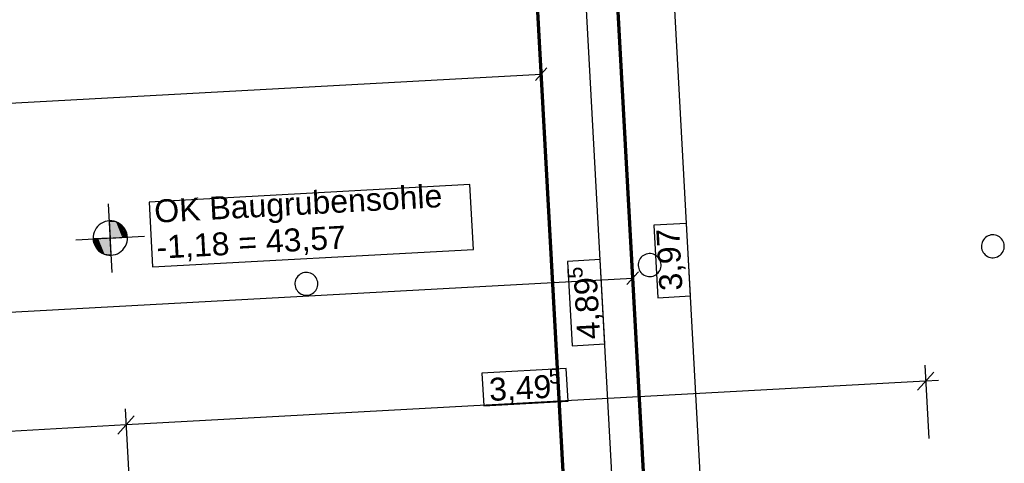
# Model space of a CAD drawing. Extents: x -779 to 790, y -208 to 633.
# Tile 135 of 232: x -237 to -151, y 341 to 380. Entities that reach past the tile are written whole.
import ezdxf
from ezdxf.lldxf.tags import DXFTag

# ---------------------------------------------------------------- set-up
doc = ezdxf.new("R2010")
doc.units = 0
doc.layers.get('0').update_dxf_attribs({"lineweight": 25})
for name, color, linetype, lineweight, true_color in [('01AFU Allgemein Bemaßung-A07F5V4RWF', 7, 'Continuous', 25, 0x848484), ('02 Raster Bemaßung', 7, 'Continuous', 25, 0x848484), ('20 Magerbeton Bohrungen', 7, 'Continuous', 25, 0x848484), ('30 Baugrubenplanung - Bemaßung', 7, 'Continuous', 25, 0x848484), ('30 Baugrubenplanung - Bemaßung-gefuellt', 7, 'Continuous', 35, 0xfefefe), ('S_Mass', 150, 'Continuous', 25, 0x007fff), ('S_Schmutzwasser_Grundleitung', 7, 'Continuous', 70, 0x7f5f00)]:
    doc.layers.add(name, color=color, linetype=linetype, lineweight=lineweight, true_color=true_color)
doc.styles.get("Standard").update_dxf_attribs({"font": 'arial.ttf'})
tags = doc.linetypes.add('Wipeout_Contour-A07F5V4SWF', pattern=[1, 0, -1]).pattern_tags.tags
tags[6:7] = [DXFTag(74, 4), DXFTag(75, 0), DXFTag(340, '0'), DXFTag(46, 1.0), DXFTag(50, 0.0), DXFTag(44, 0.0), DXFTag(45, 0.0)]
tags[4:5] = [DXFTag(74, 4), DXFTag(75, 0), DXFTag(340, '0'), DXFTag(46, 1.0), DXFTag(50, 0.0), DXFTag(44, 0.0), DXFTag(45, 0.0)]

# ---------------------------------------------------------------- blocks, each defined once
blk = doc.blocks.new('Referenz-A07F5V4VWF', base_point=(-401.415, -176.34))
at = {"color": 0, "linetype": 'ByBlock', "lineweight": -2, "ltscale": 12.5}
for p, q in [((-228.239, 362.15), (-228.819, 362.233)), ((-228.819, 362.233), (-228.737, 360.735)), ((-227.736, 361.852), (-228.239, 362.15)), ((-227.384, 361.384), (-227.736, 361.852)), ((-227.239, 360.817), (-227.384, 361.384)), ((-228.737, 360.735), (-230.235, 360.653)), ((-230.235, 360.653), (-230.089, 360.086)), ((-228.737, 360.735), (-227.239, 360.817)), ((-228.655, 359.237), (-228.737, 360.735)), ((-230.089, 360.086), (-229.738, 359.618)), ((-229.738, 359.618), (-229.234, 359.32)), ((-229.234, 359.32), (-228.655, 359.237))]:
    blk.add_line(p, q, dxfattribs=at)
at = {"layer": '01AFU Allgemein Bemaßung-A07F5V4RWF', "color": 0, "lineweight": -2}
blk.add_line((-180.453, 398.509), (-176.113, 319.182), dxfattribs=at)
at = {"layer": '01AFU Allgemein Bemaßung-A07F5V4RWF', "color": 0, "linetype": 'Wipeout_Contour-A07F5V4SWF', "lineweight": -2, "ltscale": 1.625}
for p, q in [((-178.428, 362.009), (-181.281, 361.853)), ((-181.281, 361.853), (-180.935, 355.529)), ((-178.082, 355.685), (-178.428, 362.009)), ((-180.935, 355.529), (-178.082, 355.685))]:
    blk.add_line(p, q, dxfattribs=at)
at = {"layer": '02 Raster Bemaßung', "color": 0, "lineweight": -2}
for p, q in [((-188.474, 404.08), (-183.123, 306.277)), ((-158.279, 347.454), (-156.863, 349.034)), ((-157.648, 349.648), (-157.298, 343.251)), ((-157.571, 348.244), (-227.354, 344.425)), ((-156.448, 348.305), (-157.571, 348.244)), ((-227.431, 345.83), (-227.081, 339.432)), ((-228.062, 343.635), (-226.646, 345.215)), ((-227.354, 344.425), (-316.847, 339.529))]:
    blk.add_line(p, q, dxfattribs=at)
at = {"layer": '02 Raster Bemaßung', "color": 0, "linetype": 'Wipeout_Contour-A07F5V4SWF', "lineweight": -2, "ltscale": 1.625}
for p, q in [((-185.971, 358.858), (-188.824, 358.702)), ((-188.824, 358.702), (-188.422, 351.346)), ((-185.569, 351.502), (-185.971, 358.858)), ((-188.422, 351.346), (-185.569, 351.502)), ((-188.939, 349.361), (-196.295, 348.958)), ((-196.295, 348.958), (-196.139, 346.105)), ((-188.783, 346.507), (-188.939, 349.361)), ((-196.139, 346.105), (-188.783, 346.507))]:
    blk.add_line(p, q, dxfattribs=at)
at = {"layer": '20 Magerbeton Bohrungen', "color": 0, "lineweight": -2}
for p, q in [((-151.997, 360.972), (-152.119, 360.925)), ((-151.87, 361.003), (-151.997, 360.972)), ((-151.74, 361.017), (-151.87, 361.003)), ((-151.609, 361.014), (-151.74, 361.017)), ((-151.48, 360.993), (-151.609, 361.014)), ((-151.354, 360.956), (-151.48, 360.993)), ((-152.695, 360.108), (-152.699, 359.977)), ((-152.675, 360.237), (-152.695, 360.108)), ((-152.638, 360.362), (-152.675, 360.237)), ((-152.585, 360.482), (-152.638, 360.362)), ((-152.517, 360.594), (-152.585, 360.482)), ((-152.435, 360.695), (-152.517, 360.594)), ((-152.34, 360.786), (-152.435, 360.695)), ((-152.234, 360.863), (-152.34, 360.786)), ((-152.119, 360.925), (-152.234, 360.863)), ((-151.235, 360.903), (-151.354, 360.956)), ((-151.123, 360.835), (-151.235, 360.903)), ((-151.021, 360.753), (-151.123, 360.835)), ((-150.931, 360.658), (-151.021, 360.753)), ((-150.854, 360.552), (-150.931, 360.658)), ((-150.792, 360.437), (-150.854, 360.552)), ((-150.745, 360.315), (-150.792, 360.437)), ((-150.714, 360.188), (-150.745, 360.315)), ((-150.7, 360.058), (-150.714, 360.188)), ((-182.078, 359.286), (-182.193, 359.223)), ((-181.956, 359.333), (-182.078, 359.286)), ((-181.829, 359.364), (-181.956, 359.333)), ((-181.699, 359.377), (-181.829, 359.364)), ((-181.568, 359.374), (-181.699, 359.377)), ((-181.439, 359.354), (-181.568, 359.374)), ((-181.313, 359.317), (-181.439, 359.354)), ((-181.194, 359.264), (-181.313, 359.317)), ((-181.082, 359.196), (-181.194, 359.264)), ((-152.699, 359.977), (-152.685, 359.847)), ((-152.685, 359.847), (-152.654, 359.72)), ((-152.654, 359.72), (-152.607, 359.598)), ((-152.607, 359.598), (-152.545, 359.483)), ((-152.545, 359.483), (-152.468, 359.377)), ((-152.468, 359.377), (-152.377, 359.282)), ((-152.377, 359.282), (-152.276, 359.2)), ((-151.165, 359.172), (-151.059, 359.249)), ((-151.059, 359.249), (-150.964, 359.339)), ((-150.964, 359.339), (-150.882, 359.441)), ((-150.882, 359.441), (-150.814, 359.553)), ((-150.814, 359.553), (-150.761, 359.672)), ((-150.761, 359.672), (-150.724, 359.798)), ((-150.724, 359.798), (-150.703, 359.927)), ((-150.703, 359.927), (-150.7, 360.058)), ((-182.654, 358.468), (-182.658, 358.338)), ((-182.634, 358.598), (-182.654, 358.468)), ((-182.597, 358.723), (-182.634, 358.598)), ((-182.544, 358.843), (-182.597, 358.723)), ((-182.476, 358.954), (-182.544, 358.843)), ((-182.394, 359.056), (-182.476, 358.954)), ((-182.299, 359.146), (-182.394, 359.056)), ((-182.193, 359.223), (-182.299, 359.146)), ((-180.98, 359.113), (-181.082, 359.196)), ((-180.89, 359.019), (-180.98, 359.113)), ((-180.813, 358.913), (-180.89, 359.019)), ((-180.751, 358.798), (-180.813, 358.913)), ((-180.704, 358.676), (-180.751, 358.798)), ((-180.673, 358.549), (-180.704, 358.676)), ((-180.659, 358.419), (-180.673, 358.549)), ((-180.662, 358.288), (-180.659, 358.419)), ((-152.276, 359.2), (-152.164, 359.132)), ((-152.164, 359.132), (-152.044, 359.079)), ((-152.044, 359.079), (-151.919, 359.042)), ((-151.919, 359.042), (-151.79, 359.021)), ((-151.79, 359.021), (-151.659, 359.018)), ((-151.659, 359.018), (-151.529, 359.032)), ((-151.529, 359.032), (-151.402, 359.063)), ((-151.402, 359.063), (-151.28, 359.11)), ((-151.28, 359.11), (-151.165, 359.172)), ((-212.152, 357.584), (-212.258, 357.507)), ((-212.037, 357.647), (-212.152, 357.584)), ((-211.915, 357.694), (-212.037, 357.647)), ((-211.788, 357.724), (-211.915, 357.694)), ((-211.658, 357.738), (-211.788, 357.724)), ((-211.527, 357.735), (-211.658, 357.738)), ((-211.398, 357.715), (-211.527, 357.735)), ((-211.272, 357.678), (-211.398, 357.715)), ((-211.153, 357.625), (-211.272, 357.678)), ((-211.041, 357.556), (-211.153, 357.625)), ((-210.94, 357.474), (-211.041, 357.556)), ((-182.658, 358.338), (-182.644, 358.208)), ((-182.644, 358.208), (-182.613, 358.08)), ((-182.613, 358.08), (-182.566, 357.958)), ((-182.566, 357.958), (-182.504, 357.843)), ((-182.504, 357.843), (-182.427, 357.738)), ((-182.427, 357.738), (-182.336, 357.643)), ((-182.336, 357.643), (-182.235, 357.561)), ((-182.235, 357.561), (-182.123, 357.493)), ((-181.239, 357.47), (-181.124, 357.533)), ((-181.124, 357.533), (-181.018, 357.61)), ((-181.018, 357.61), (-180.923, 357.7)), ((-180.923, 357.7), (-180.841, 357.802)), ((-180.841, 357.802), (-180.773, 357.914)), ((-180.773, 357.914), (-180.72, 358.033)), ((-180.72, 358.033), (-180.683, 358.159)), ((-180.683, 358.159), (-180.662, 358.288)), ((-212.614, 356.829), (-212.617, 356.698)), ((-212.617, 356.698), (-212.603, 356.568)), ((-212.593, 356.958), (-212.614, 356.829)), ((-212.556, 357.084), (-212.593, 356.958)), ((-212.503, 357.203), (-212.556, 357.084)), ((-212.435, 357.315), (-212.503, 357.203)), ((-212.353, 357.417), (-212.435, 357.315)), ((-212.258, 357.507), (-212.353, 357.417)), ((-210.849, 357.379), (-210.94, 357.474)), ((-210.772, 357.274), (-210.849, 357.379)), ((-210.71, 357.159), (-210.772, 357.274)), ((-210.663, 357.037), (-210.71, 357.159)), ((-210.632, 356.909), (-210.663, 357.037)), ((-210.618, 356.779), (-210.632, 356.909)), ((-210.621, 356.649), (-210.618, 356.779)), ((-182.123, 357.493), (-182.003, 357.439)), ((-182.003, 357.439), (-181.878, 357.402)), ((-181.878, 357.402), (-181.749, 357.382)), ((-181.749, 357.382), (-181.618, 357.379)), ((-181.618, 357.379), (-181.488, 357.393)), ((-181.488, 357.393), (-181.361, 357.423)), ((-181.361, 357.423), (-181.239, 357.47)), ((-212.603, 356.568), (-212.572, 356.441)), ((-212.572, 356.441), (-212.525, 356.319)), ((-212.525, 356.319), (-212.463, 356.204)), ((-212.463, 356.204), (-212.386, 356.098)), ((-212.386, 356.098), (-212.296, 356.004)), ((-212.296, 356.004), (-212.194, 355.921)), ((-212.194, 355.921), (-212.082, 355.853)), ((-212.082, 355.853), (-211.963, 355.8)), ((-211.32, 355.784), (-211.198, 355.831)), ((-211.198, 355.831), (-211.083, 355.894)), ((-211.083, 355.894), (-210.977, 355.971)), ((-210.977, 355.971), (-210.882, 356.061)), ((-210.882, 356.061), (-210.8, 356.163)), ((-210.8, 356.163), (-210.732, 356.274)), ((-210.732, 356.274), (-210.679, 356.394)), ((-210.679, 356.394), (-210.642, 356.519)), ((-210.642, 356.519), (-210.621, 356.649)), ((-211.963, 355.8), (-211.837, 355.763)), ((-211.837, 355.763), (-211.708, 355.743)), ((-211.708, 355.743), (-211.577, 355.74)), ((-211.577, 355.74), (-211.447, 355.753)), ((-211.447, 355.753), (-211.32, 355.784))]:
    blk.add_line(p, q, dxfattribs=at)
at = {"layer": '30 Baugrubenplanung - Bemaßung', "color": 0, "linetype": 'Wipeout_Contour-A07F5V4SWF', "lineweight": -2, "ltscale": 1.625}
for p, q in [((-197.344, 365.399), (-225.349, 363.866)), ((-197.034, 359.749), (-197.344, 365.399)), ((-225.349, 363.866), (-225.039, 358.217)), ((-225.039, 358.217), (-197.034, 359.749))]:
    blk.add_line(p, q, dxfattribs=at)
at = {"layer": '30 Baugrubenplanung - Bemaßung', "color": 0, "lineweight": -2}
for p, q in [((-228.573, 357.739), (-228.901, 363.731)), ((-229.698, 361.887), (-229.84, 361.752)), ((-229.539, 362.003), (-229.698, 361.887)), ((-229.367, 362.097), (-229.539, 362.003)), ((-229.183, 362.167), (-229.367, 362.097)), ((-228.993, 362.213), (-229.183, 362.167)), ((-228.798, 362.234), (-228.993, 362.213)), ((-228.601, 362.229), (-228.798, 362.234)), ((-228.408, 362.199), (-228.601, 362.229)), ((-228.219, 362.143), (-228.408, 362.199)), ((-228.04, 362.063), (-228.219, 362.143)), ((-227.872, 361.961), (-228.04, 362.063)), ((-227.72, 361.838), (-227.872, 361.961)), ((-227.585, 361.696), (-227.72, 361.838)), ((-230.2, 361.064), (-230.231, 360.87)), ((-230.145, 361.252), (-230.2, 361.064)), ((-230.065, 361.432), (-230.145, 361.252)), ((-229.963, 361.599), (-230.065, 361.432)), ((-229.84, 361.752), (-229.963, 361.599)), ((-227.469, 361.537), (-227.585, 361.696)), ((-227.375, 361.365), (-227.469, 361.537)), ((-227.305, 361.182), (-227.375, 361.365)), ((-227.259, 360.991), (-227.305, 361.182)), ((-227.238, 360.796), (-227.259, 360.991)), ((-231.733, 360.571), (-225.741, 360.899)), ((-230.231, 360.87), (-230.236, 360.674)), ((-230.236, 360.674), (-230.215, 360.479)), ((-230.215, 360.479), (-230.169, 360.288)), ((-230.169, 360.288), (-230.098, 360.105)), ((-230.098, 360.105), (-230.005, 359.933)), ((-227.408, 360.038), (-227.329, 360.217)), ((-227.329, 360.217), (-227.273, 360.406)), ((-227.273, 360.406), (-227.243, 360.6)), ((-227.243, 360.6), (-227.238, 360.796)), ((-230.005, 359.933), (-229.889, 359.774)), ((-229.889, 359.774), (-229.754, 359.632)), ((-229.754, 359.632), (-229.601, 359.509)), ((-229.601, 359.509), (-229.434, 359.406)), ((-229.434, 359.406), (-229.254, 359.327)), ((-229.254, 359.327), (-229.066, 359.271)), ((-229.066, 359.271), (-228.872, 359.241)), ((-228.872, 359.241), (-228.676, 359.236)), ((-228.676, 359.236), (-228.481, 359.257)), ((-228.481, 359.257), (-228.29, 359.303)), ((-228.29, 359.303), (-228.107, 359.373)), ((-228.107, 359.373), (-227.935, 359.467)), ((-227.935, 359.467), (-227.776, 359.583)), ((-227.776, 359.583), (-227.634, 359.718)), ((-227.634, 359.718), (-227.511, 359.871)), ((-227.511, 359.871), (-227.408, 360.038))]:
    blk.add_line(p, q, dxfattribs=at)
at = {"layer": '30 Baugrubenplanung - Bemaßung-gefuellt', "color": 0}
for points in [[(-228.797, 362.23), (-228.819, 362.23), (-228.819, 362.233)], [(-228.737, 360.735), (-228.797, 362.23), (-228.819, 362.23)], [(-228.183, 360.765), (-228.738, 360.765), (-228.797, 362.23)], [(-228.239, 362.15), (-228.764, 362.15), (-228.797, 362.23)], [(-228.183, 360.765), (-228.239, 362.15), (-228.764, 362.15)], [(-227.693, 360.792), (-228.184, 360.792), (-228.239, 362.15)], [(-227.736, 361.852), (-228.119, 361.852), (-228.239, 362.15)], [(-227.693, 360.792), (-227.736, 361.852), (-228.119, 361.852)], [(-227.361, 360.81), (-227.693, 360.81), (-227.736, 361.852)], [(-227.384, 361.384), (-227.567, 361.384), (-227.736, 361.852)], [(-227.361, 360.81), (-227.384, 361.384), (-227.567, 361.384)], [(-227.239, 360.817), (-227.361, 360.817), (-227.384, 361.384)], [(-230.112, 360.653), (-230.235, 360.653), (-230.113, 360.66)], [(-230.089, 360.086), (-230.112, 360.653), (-230.235, 360.653)], [(-229.78, 360.66), (-230.113, 360.66), (-229.781, 360.678)], [(-229.906, 360.086), (-230.089, 360.086), (-230.113, 360.66)], [(-229.738, 359.618), (-229.78, 360.66), (-230.113, 360.66)], [(-229.289, 360.678), (-229.781, 360.678), (-229.29, 360.705)], [(-229.354, 359.618), (-229.738, 359.618), (-229.781, 360.678)], [(-229.234, 359.32), (-229.289, 360.678), (-229.781, 360.678)], [(-228.736, 360.705), (-229.29, 360.705), (-228.737, 360.735)], [(-228.71, 359.32), (-229.234, 359.32), (-229.29, 360.705)], [(-228.676, 359.24), (-228.736, 360.705), (-229.29, 360.705)], [(-228.737, 360.735), (-228.183, 360.765), (-228.738, 360.765)], [(-228.655, 359.24), (-228.676, 359.24), (-228.737, 360.735)], [(-228.183, 360.765), (-227.693, 360.792), (-228.184, 360.792)], [(-227.693, 360.792), (-227.361, 360.81), (-227.693, 360.81)], [(-227.361, 360.81), (-227.239, 360.817), (-227.361, 360.817)], [(-229.738, 359.618), (-229.906, 360.086), (-230.089, 360.086)], [(-229.234, 359.32), (-229.354, 359.618), (-229.738, 359.618)], [(-228.676, 359.24), (-228.71, 359.32), (-229.234, 359.32)], [(-228.655, 359.237), (-228.655, 359.24), (-228.676, 359.24)]]:
    blk.add_solid(points, dxfattribs=at)
at = {"layer": '01AFU Allgemein Bemaßung-A07F5V4RWF', "color": 0, "linetype": 'ByBlock', "lineweight": -2, "ltscale": 1.625, "insert": (-180.786, 356.082), "char_height": 2.00026, "attachment_point": 1, "rotation": 93.13197}
blk.add_mtext('{\\fArial;3,97}', dxfattribs=at)
at = {"layer": '02 Raster Bemaßung', "color": 0, "linetype": 'ByBlock', "lineweight": -2, "ltscale": 2.25, "attachment_point": 1}
for s, insert, char_height, rotation in [('{\\fArial;5}', (-188.801, 357.168), 1.32017, 93.13197), ('{\\fArial;4,89}', (-187.969, 351.832), 2.00026, 93.13197), ('{\\fArial;5}', (-190.498, 349.336), 1.32017, 3.13197), ('{\\fArial;3,49}', (-195.725, 348.509), 2.00026, 3.13197)]:
    blk.add_mtext(s, dxfattribs=dict(at, insert=insert, char_height=char_height, rotation=rotation))
at = {"layer": '30 Baugrubenplanung - Bemaßung', "color": 0, "linetype": 'ByBlock', "lineweight": -2, "ltscale": 0.405, "char_height": 2.00026, "attachment_point": 1, "rotation": 3.13197}
for s, insert in [('{\\fArial;OK Baugrubensohle}', (-224.95, 364.065)), ('{\\fArial;-1,18 = 43,57}', (-224.758, 360.922))]:
    blk.add_mtext(s, dxfattribs=dict(at, insert=insert))
blk = doc.blocks.new('Maß-A07F5V6TWF', base_point=(-318.921, 366.069))
at = {"color": 0, "linetype": 'ByBlock', "lineweight": -2, "ltscale": 0.25}
for p, q in [((-191.019, 373.034), (-191.675, 385.016)), ((-190.628, 375.589), (-191.629, 374.472)), ((-318.375, 368.066), (-191.128, 375.031))]:
    blk.add_line(p, q, dxfattribs=at)
blk = doc.blocks.new('Maß-A07F5V6VWF', base_point=(-317.927, 347.897))
at = {"color": 0, "linetype": 'ByBlock', "lineweight": -2, "ltscale": 0.25}
for p, q in [((-183.035, 355.243), (-183.69, 367.225)), ((-182.643, 357.799), (-183.644, 356.682)), ((-317.38, 349.894), (-183.144, 357.24))]:
    blk.add_line(p, q, dxfattribs=at)

msp = doc.modelspace()

# ---------------------------------------------------------------- linework, layer by layer
at = {"layer": 'S_Schmutzwasser_Grundleitung'}
for p, q in [((-179.669, 294.216), (-185.386, 398.239)), ((-186.659, 293.834), (-192.376, 397.858))]:
    msp.add_line(p, q, dxfattribs=at)

# ---------------------------------------------------------------- block references
at = {"color": 8, "lineweight": 25, "ltscale": 12.5, "true_color": 0x808080}
msp.add_blockref('Referenz-A07F5V4VWF', (-401.415, -176.34), dxfattribs=at)
at = {"layer": 'S_Mass', "ltscale": 0.25}
for name, p in [('Maß-A07F5V6TWF', (-318.921, 366.069)), ('Maß-A07F5V6VWF', (-317.927, 347.897))]:
    msp.add_blockref(name, p, dxfattribs=at)

doc.saveas('drawing.dxf')
